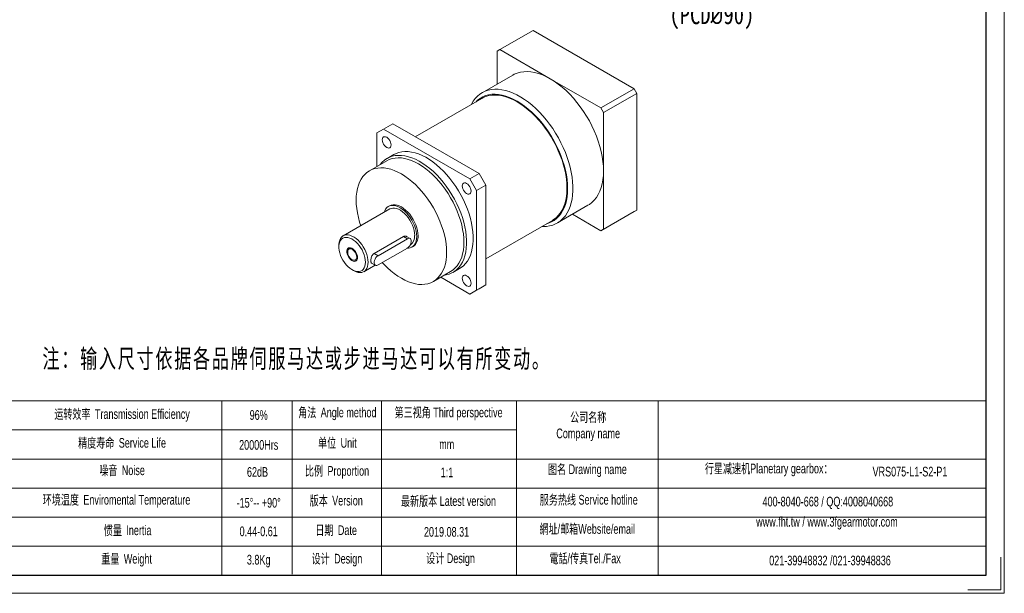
# Model space of a CAD drawing. Header units: millimetres. Extents: x 5538 to 6187, y 493 to 952.
# Tile 2 of 3: x 5768 to 6187, y 493 to 737. Entities that reach past the tile are written whole.
import ezdxf

# ---------------------------------------------------------------- set-up
doc = ezdxf.new("R2010")
doc.units = ezdxf.units.MM
doc.layers.get('0').update_dxf_attribs({"lineweight": 0})
for name, color, linetype, lineweight in [('CAXA0', 7, 'Continuous', 70), ('SLD-0', 7, 'Continuous', 18), ('图框_外框线', 7, 'Continuous', 18)]:
    doc.layers.add(name, color=color, linetype=linetype, lineweight=lineweight)
doc.styles.add('TH_GBDIM', font='txt', dxfattribs={"width": 0.8})
doc.styles.add('标准', font='arial.ttf', dxfattribs={"width": 0.667})

msp = doc.modelspace()

# ---------------------------------------------------------------- linework, layer by layer
at = {"color": 7, "linetype": 'Continuous', "lineweight": 15}
for p, q in [((5986.45, 732.26), (5972.31, 724.1)), ((5986.45, 732.26), (6029.44, 707.44)), ((5972.31, 724.1), (5971.17, 723.44)), ((5971.17, 709.44), (5971.17, 723.44)), ((5972.31, 724.1), (5993.8, 711.69)), ((5977.8, 713.27), (5964.79, 705.76)), ((5993.8, 711.69), (6015.3, 699.28)), ((6015.3, 699.28), (6029.44, 707.44)), ((6030.57, 705.48), (6016.43, 697.32)), ((6029.44, 707.44), (6030.57, 705.48)), ((6030.57, 705.48), (6030.57, 655.84)), ((5964.66, 703.37), (5936.37, 687.04)), ((6016.43, 697.32), (6015.3, 699.28)), ((6016.43, 697.32), (6016.43, 672.49)), ((5926.77, 692.58), (5922.81, 690.3)), ((5926.77, 692.58), (5945.15, 681.97)), ((5922.81, 690.3), (5919.98, 688.66)), ((5919.98, 674.35), (5919.98, 688.66)), ((5922.81, 690.3), (5959.58, 669.07)), ((5927.19, 679.44), (5924.37, 677.8)), ((5945.15, 681.97), (5963.54, 671.35)), ((5924.2, 676.78), (5916.85, 672.54)), ((5959.58, 669.07), (5963.54, 671.35)), ((5963.54, 671.35), (5966.37, 666.46)), ((6016.43, 672.49), (6016.43, 647.67)), ((5962.41, 664.17), (5959.58, 669.07)), ((5966.37, 666.46), (5962.41, 664.17)), ((5966.37, 666.46), (5966.37, 645.23)), ((5962.41, 664.17), (5962.41, 621.71)), ((5925.45, 657.64), (5924.88, 657.32)), ((5996.79, 650.33), (6009.8, 657.84)), ((5925.48, 656.28), (5905.68, 644.85)), ((6015.3, 647.02), (6003.17, 654.02)), ((6029.44, 655.18), (6015.3, 647.02)), ((6016.43, 647.67), (6030.57, 655.84)), ((6030.57, 655.84), (6029.44, 655.18)), ((5966.37, 635.08), (5994.66, 651.41)), ((5966.37, 645.23), (5966.37, 624)), ((6015.3, 647.02), (6016.43, 647.67)), ((5903.86, 640.82), (5903.86, 640.16)), ((5931.34, 644.55), (5918.9, 637.36)), ((5932.99, 643.59), (5920.55, 636.41)), ((5932.99, 643.59), (5931.34, 644.55)), ((5934.19, 643.71), (5932.66, 644.6)), ((5934.23, 641), (5934.28, 641.03)), ((5920.55, 636.41), (5918.9, 637.36)), ((5920.55, 632.49), (5932.99, 639.67)), ((5934.88, 639.99), (5935.44, 640.32)), ((5914.48, 629.6), (5919.31, 632.39)), ((5917.81, 633.25), (5919.35, 632.37)), ((5909.51, 630.37), (5910.08, 630.04)), ((5944.04, 625.42), (5951.4, 629.67)), ((5952.36, 629.3), (5955.19, 630.94)), ((5959.58, 620.08), (5947.18, 627.23)), ((5962.41, 621.71), (5966.37, 624)), ((5966.37, 624), (5963.54, 622.36)), ((5963.54, 622.36), (5959.58, 620.08)), ((5959.58, 620.08), (5962.41, 621.71))]:
    msp.add_line(p, q, dxfattribs=at)
for points in [[(5977.8, 713.27), (5978.41, 713.6), (5979.69, 714.13), (5981.05, 714.5), (5982.49, 714.72), (5983.98, 714.77), (5985.53, 714.65), (5987.13, 714.38), (5988.77, 713.94), (5990.43, 713.34), (5992.11, 712.59), (5993.8, 711.69)], [(5993.8, 711.69), (5995.49, 710.64), (5997.17, 709.45), (5998.84, 708.12), (6000.47, 706.67), (6002.07, 705.11), (6003.62, 703.43), (6005.12, 701.65), (6006.55, 699.79), (6007.91, 697.84), (6009.19, 695.83), (6010.39, 693.75), (6011.49, 691.63), (6012.5, 689.48), (6013.4, 687.31), (6014.19, 685.12), (6014.86, 682.94), (6015.42, 680.78), (6015.86, 678.64), (6016.18, 676.53), (6016.37, 674.48), (6016.43, 672.49)], [(5960.22, 700.81), (5960.25, 700.87), (5960.99, 702.13), (5961.84, 703.26), (5962.78, 704.26), (5963.81, 705.12), (5964.94, 705.84), (5966.14, 706.42), (5967.42, 706.84), (5968.78, 707.12), (5970.19, 707.25), (5971.66, 707.22), (5973.18, 707.05), (5974.74, 706.72), (5976.33, 706.24), (5977.94, 705.61), (5979.57, 704.84), (5981.2, 703.93), (5982.83, 702.89), (5984.45, 701.72), (5986.05, 700.42), (5987.63, 699.01), (5989.17, 697.48), (5990.66, 695.86), (5992.1, 694.14), (5993.49, 692.34), (5994.81, 690.47), (5996.05, 688.53), (5997.22, 686.53), (5998.3, 684.49), (5999.29, 682.42), (6000.18, 680.32), (6000.97, 678.22), (6001.66, 676.11), (6002.23, 674.01), (6002.7, 671.93), (6003.05, 669.89), (6003.29, 667.88), (6003.4, 665.93), (6003.4, 664.05), (6003.29, 662.23), (6003.05, 660.5), (6002.7, 658.86), (6002.23, 657.32), (6001.66, 655.89), (6000.97, 654.58), (6000.18, 653.38), (5999.29, 652.32), (5998.3, 651.39), (5997.22, 650.59), (5996.05, 649.94), (5994.81, 649.44), (5993.49, 649.09), (5992.1, 648.89), (5990.66, 648.84), (5990.22, 648.85)], [(5992.2, 649.99), (5993.06, 650.25), (5994.28, 650.76), (5995.42, 651.41), (5996.47, 652.21), (5997.42, 653.16), (5998.28, 654.23), (5999.03, 655.44), (5999.67, 656.77), (6000.2, 658.22), (6000.62, 659.77), (6000.92, 661.42), (6001.1, 663.16), (6001.16, 664.98), (6001.1, 666.87), (6000.92, 668.82), (6000.62, 670.82), (6000.2, 672.85), (5999.67, 674.91), (5999.03, 676.98), (5998.28, 679.06), (5997.42, 681.12), (5996.47, 683.17), (5995.42, 685.18), (5994.28, 687.15), (5993.06, 689.06), (5991.77, 690.91), (5990.41, 692.68), (5988.99, 694.37), (5987.51, 695.97), (5986, 697.45), (5984.44, 698.83), (5982.86, 700.09), (5981.27, 701.22), (5979.66, 702.22), (5978.05, 703.07), (5976.46, 703.79), (5974.88, 704.35), (5973.32, 704.77), (5971.81, 705.03), (5970.33, 705.14), (5968.91, 705.09), (5967.55, 704.89), (5966.26, 704.54), (5965.04, 704.03), (5963.9, 703.37), (5962.85, 702.57), (5962.2, 701.95)], [(5964.66, 703.37), (5965.23, 703.68), (5966.43, 704.18), (5967.71, 704.53), (5969.05, 704.73), (5970.46, 704.78), (5971.91, 704.67), (5973.41, 704.41), (5974.94, 704), (5976.5, 703.44), (5978.07, 702.74), (5979.66, 701.89), (5981.24, 700.9), (5982.82, 699.79), (5984.38, 698.55), (5985.91, 697.19), (5987.41, 695.72), (5988.86, 694.15), (5990.27, 692.48), (5991.61, 690.73), (5992.89, 688.91), (5994.09, 687.02), (5995.21, 685.08), (5996.24, 683.09), (5997.19, 681.07), (5998.03, 679.03), (5998.77, 676.99), (5999.41, 674.94), (5999.93, 672.91), (6000.34, 670.9), (6000.64, 668.93), (6000.81, 667.01), (6000.87, 665.15), (6000.81, 663.35), (6000.64, 661.63), (6000.34, 660), (5999.93, 658.47), (5999.41, 657.04), (5998.77, 655.73), (5998.03, 654.54), (5997.19, 653.47), (5996.24, 652.54), (5995.21, 651.75), (5994.66, 651.41)], [(5926.06, 683.55), (5926, 684.15), (5925.81, 684.78), (5925.51, 685.39), (5925.13, 685.96), (5924.68, 686.43), (5924.19, 686.79), (5923.71, 686.99), (5923.26, 687.04), (5922.87, 686.92), (5922.58, 686.64), (5922.39, 686.23), (5922.33, 685.71), (5922.39, 685.11), (5922.58, 684.49), (5922.87, 683.87), (5923.26, 683.3), (5923.71, 682.83), (5924.19, 682.48), (5924.68, 682.27), (5925.13, 682.23), (5925.51, 682.34), (5925.81, 682.62), (5926, 683.03), (5926.06, 683.55)], [(5921.44, 675.19), (5922.26, 676.15), (5923.2, 677), (5924.23, 677.72), (5925.35, 678.29), (5926.54, 678.72), (5927.81, 678.99), (5929.14, 679.11), (5930.52, 679.07), (5931.95, 678.89), (5933.43, 678.54), (5934.93, 678.05), (5936.45, 677.42), (5937.98, 676.63), (5939.52, 675.71), (5941.04, 674.66), (5942.56, 673.48), (5944.04, 672.18), (5945.5, 670.77), (5946.91, 669.25), (5948.26, 667.64), (5949.56, 665.94), (5950.79, 664.17), (5951.95, 662.34), (5953.03, 660.45), (5954.01, 658.53), (5954.91, 656.57), (5955.7, 654.59), (5956.39, 652.61), (5956.97, 650.63), (5957.44, 648.67), (5957.79, 646.74), (5958.03, 644.85), (5958.15, 643.02), (5958.15, 641.25), (5958.03, 639.55), (5957.79, 637.93), (5957.44, 636.41), (5956.97, 634.99), (5956.39, 633.69), (5955.7, 632.5), (5954.91, 631.44), (5954.01, 630.51), (5953.03, 629.72), (5951.95, 629.08), (5950.79, 628.58), (5949.56, 628.23), (5948.64, 628.08)], [(5927.19, 679.44), (5928.17, 679.93), (5929.37, 680.35), (5930.64, 680.62), (5931.97, 680.74), (5933.35, 680.71), (5934.78, 680.52), (5936.25, 680.18), (5937.75, 679.69), (5939.28, 679.05), (5940.81, 678.27), (5942.34, 677.35), (5943.87, 676.29), (5945.38, 675.11), (5946.87, 673.81), (5948.32, 672.4), (5949.73, 670.88), (5951.09, 669.27), (5952.39, 667.58), (5953.62, 665.81), (5954.78, 663.97), (5955.85, 662.09), (5956.84, 660.16), (5957.73, 658.2), (5958.53, 656.22), (5959.22, 654.24), (5959.8, 652.27), (5960.27, 650.31), (5960.62, 648.38), (5960.86, 646.49), (5960.98, 644.65), (5960.98, 642.88), (5960.86, 641.18), (5960.62, 639.56), (5960.27, 638.04), (5959.8, 636.63), (5959.22, 635.32), (5958.53, 634.13), (5957.73, 633.07), (5956.84, 632.15), (5955.85, 631.36), (5955.19, 630.94)], [(5951.4, 629.67), (5951.4, 629.67), (5952.42, 630.36), (5953.36, 631.19), (5954.2, 632.15), (5954.94, 633.25), (5955.57, 634.47), (5956.09, 635.8), (5956.5, 637.25), (5956.8, 638.79), (5956.97, 640.42), (5957.03, 642.12), (5956.97, 643.9), (5956.8, 645.73), (5956.5, 647.62), (5956.09, 649.53), (5955.57, 651.47), (5954.94, 653.42), (5954.2, 655.36), (5953.36, 657.3), (5952.42, 659.21), (5951.4, 661.08), (5950.29, 662.9), (5949.1, 664.67), (5947.85, 666.36), (5946.53, 667.98), (5945.16, 669.5), (5943.74, 670.92), (5942.29, 672.23), (5940.81, 673.43), (5939.31, 674.5), (5937.8, 675.44), (5936.29, 676.24), (5934.79, 676.9), (5933.31, 677.41), (5931.86, 677.78), (5930.44, 677.99), (5929.07, 678.06), (5927.75, 677.97), (5926.49, 677.72), (5925.31, 677.33), (5924.2, 676.78)], [(5949.68, 637.88), (5949.62, 639.65), (5949.44, 641.49), (5949.15, 643.37), (5948.74, 645.28), (5948.21, 647.22), (5947.58, 649.17), (5946.84, 651.12), (5946, 653.05), (5945.07, 654.96), (5944.04, 656.83), (5942.94, 658.66), (5941.75, 660.42), (5940.49, 662.12), (5939.18, 663.73), (5937.8, 665.25), (5936.39, 666.67), (5934.93, 667.99), (5933.45, 669.18), (5931.95, 670.25), (5930.44, 671.19), (5928.94, 671.99), (5927.44, 672.65), (5925.95, 673.17), (5924.5, 673.54), (5923.08, 673.75), (5921.71, 673.81), (5920.4, 673.72), (5919.14, 673.48), (5917.95, 673.08), (5916.84, 672.54), (5915.82, 671.85), (5914.88, 671.02), (5914.05, 670.05), (5913.31, 668.96), (5912.68, 667.74), (5912.15, 666.4), (5911.74, 664.96), (5911.45, 663.42), (5911.27, 661.79), (5911.21, 660.08), (5911.27, 658.31), (5911.45, 656.47), (5911.74, 654.59), (5912.15, 652.68), (5912.68, 650.74), (5913.18, 649.17)], [(6016.43, 672.49), (6016.37, 670.58), (6016.18, 668.75), (6015.86, 667.01), (6015.42, 665.37), (6014.86, 663.85), (6014.19, 662.45), (6013.4, 661.18), (6012.5, 660.04), (6011.49, 659.05), (6010.39, 658.21), (6009.8, 657.84)], [(5956.33, 666.08), (5956.39, 665.49), (5956.58, 664.86), (5956.87, 664.24), (5957.26, 663.68), (5957.71, 663.2), (5958.19, 662.85), (5958.68, 662.64), (5959.13, 662.6), (5959.51, 662.72), (5959.81, 662.99), (5960, 663.4), (5960.06, 663.93), (5960, 664.52), (5959.81, 665.15), (5959.51, 665.77), (5959.13, 666.33), (5958.68, 666.81), (5958.19, 667.16), (5957.71, 667.36), (5957.26, 667.41), (5956.87, 667.29), (5956.58, 667.01), (5956.39, 666.6), (5956.33, 666.08)], [(5936.95, 644.57), (5936.89, 645.67), (5936.71, 646.83), (5936.41, 648.01), (5936, 649.2), (5935.49, 650.39), (5934.88, 651.54), (5934.18, 652.65), (5933.41, 653.69), (5932.58, 654.64), (5931.71, 655.49), (5930.8, 656.22), (5929.88, 656.82), (5928.96, 657.28), (5928.05, 657.6), (5927.17, 657.76), (5926.34, 657.77), (5925.57, 657.62), (5924.88, 657.31), (5924.27, 656.86), (5923.76, 656.27), (5923.35, 655.55), (5923.1, 654.9)], [(5937.52, 644.9), (5937.46, 646), (5937.27, 647.15), (5936.98, 648.33), (5936.57, 649.53), (5936.05, 650.71), (5935.44, 651.87), (5934.75, 652.97), (5933.98, 654.01), (5933.15, 654.96), (5932.27, 655.81), (5931.37, 656.54), (5930.44, 657.15), (5929.52, 657.61), (5928.61, 657.92), (5927.74, 658.09), (5926.91, 658.09), (5926.14, 657.94), (5925.45, 657.64)], [(5936.1, 645.06), (5936.04, 646.1), (5935.86, 647.18), (5935.56, 648.3), (5935.16, 649.42), (5934.65, 650.52), (5934.04, 651.59), (5933.36, 652.6), (5932.61, 653.54), (5931.8, 654.38), (5930.96, 655.11), (5930.1, 655.71), (5929.23, 656.18), (5928.37, 656.5), (5927.55, 656.66), (5926.77, 656.67), (5926.05, 656.53), (5925.48, 656.28)], [(5903.86, 640.82), (5903.87, 641.31), (5903.99, 642.23), (5904.23, 643.06), (5904.59, 643.77), (5905.05, 644.35), (5905.6, 644.8), (5906.25, 645.1), (5906.97, 645.24), (5907.75, 645.23), (5908.57, 645.07), (5909.43, 644.75), (5910.3, 644.28), (5911.16, 643.68), (5912, 642.95), (5912.81, 642.11), (5913.56, 641.17), (5914.24, 640.16), (5914.85, 639.09), (5915.36, 637.99), (5915.76, 636.87), (5916.06, 635.75), (5916.24, 634.67), (5916.3, 633.63)], [(5915.17, 633.63), (5915.11, 634.62), (5914.93, 635.65), (5914.64, 636.71), (5914.23, 637.78), (5913.73, 638.83), (5913.13, 639.83), (5912.46, 640.77), (5911.73, 641.63), (5910.95, 642.39), (5910.13, 643.03), (5909.31, 643.55), (5908.49, 643.92), (5907.69, 644.14), (5906.93, 644.2), (5906.22, 644.11), (5905.59, 643.87), (5905.04, 643.48), (5904.58, 642.94), (5904.23, 642.28), (5903.99, 641.51), (5903.87, 640.63), (5903.87, 639.68), (5903.99, 638.67), (5904.23, 637.62), (5904.58, 636.55), (5905.04, 635.49), (5905.59, 634.46), (5906.22, 633.49), (5906.93, 632.58), (5907.69, 631.77), (5908.49, 631.07), (5909.31, 630.49), (5910.13, 630.05), (5910.95, 629.75), (5911.73, 629.61), (5912.46, 629.62), (5913.13, 629.79), (5913.73, 630.11), (5914.23, 630.57), (5914.64, 631.17), (5914.93, 631.89), (5915.11, 632.72), (5915.17, 633.63)], [(5932.75, 639.54), (5933.41, 639.54), (5934.18, 639.69), (5934.88, 639.99), (5935.49, 640.45), (5936, 641.04), (5936.41, 641.76), (5936.71, 642.6), (5936.89, 643.54), (5936.95, 644.57)], [(5932.99, 639.67), (5933.47, 640.03), (5933.91, 640.51), (5934.27, 641.09), (5934.53, 641.71), (5934.67, 642.32), (5934.67, 642.88), (5934.53, 643.34), (5934.27, 643.66), (5933.91, 643.81), (5933.47, 643.79), (5932.99, 643.59)], [(5911.44, 635.79), (5911.38, 636.38), (5911.2, 637), (5910.92, 637.61), (5910.54, 638.18), (5910.11, 638.67), (5909.64, 639.05), (5909.15, 639.29), (5908.7, 639.38), (5908.29, 639.32), (5907.96, 639.1), (5907.73, 638.75), (5907.61, 638.28), (5907.61, 637.72), (5907.73, 637.11), (5907.96, 636.49), (5908.29, 635.89), (5908.7, 635.36), (5909.15, 634.92), (5909.64, 634.61), (5910.11, 634.44), (5910.54, 634.43), (5910.92, 634.57), (5911.2, 634.86), (5911.38, 635.27), (5911.44, 635.79)], [(5922.34, 633.52), (5923.08, 632.71), (5924.5, 631.29), (5925.95, 629.98), (5927.44, 628.78), (5928.94, 627.71), (5930.44, 626.77), (5931.95, 625.97), (5933.45, 625.31), (5934.93, 624.79), (5936.39, 624.43), (5937.8, 624.21), (5939.18, 624.15), (5940.49, 624.24), (5941.75, 624.49), (5942.94, 624.88), (5944.04, 625.43), (5945.07, 626.11), (5946, 626.94), (5946.84, 627.91), (5947.58, 629.01), (5948.21, 630.22), (5948.74, 631.56), (5949.15, 633), (5949.44, 634.54), (5949.62, 636.17), (5949.68, 637.88)], [(5916.3, 633.63), (5916.24, 632.67), (5916.06, 631.79), (5915.76, 631.02), (5915.36, 630.37), (5914.85, 629.85), (5914.24, 629.48), (5913.56, 629.26), (5912.81, 629.19), (5912, 629.28), (5911.16, 629.52), (5910.3, 629.92), (5910.08, 630.04)], [(5920.55, 636.41), (5920.07, 636.05), (5919.63, 635.57), (5919.26, 634.99), (5919, 634.37), (5918.87, 633.76), (5918.87, 633.2), (5919, 632.74), (5919.26, 632.43), (5919.63, 632.27), (5920.07, 632.29), (5920.55, 632.49)], [(5960.06, 624.66), (5960, 625.26), (5959.81, 625.89), (5959.51, 626.5), (5959.13, 627.07), (5958.68, 627.54), (5958.19, 627.9), (5957.71, 628.1), (5957.26, 628.15), (5956.87, 628.03), (5956.58, 627.75), (5956.39, 627.34), (5956.33, 626.82), (5956.39, 626.22), (5956.58, 625.6), (5956.87, 624.98), (5957.26, 624.41), (5957.71, 623.94), (5958.19, 623.59), (5958.68, 623.38), (5959.13, 623.34), (5959.51, 623.45), (5959.81, 623.73), (5960, 624.14), (5960.06, 624.66)]]:
    msp.add_lwpolyline(points, dxfattribs=at)
at = {"color": 7, "linetype": 'Continuous', "lineweight": 0}
msp.add_lwpolyline([(5911.78, 635.59), (5911.72, 635.02), (5911.54, 634.56), (5911.25, 634.22), (5910.87, 634.02), (5910.41, 633.98), (5909.91, 634.1), (5909.38, 634.37), (5908.87, 634.77), (5908.38, 635.29), (5907.96, 635.89), (5907.62, 636.55), (5907.39, 637.23), (5907.27, 637.89), (5907.27, 638.5), (5907.39, 639.02), (5907.62, 639.43), (5907.96, 639.7), (5908.38, 639.81), (5908.87, 639.78), (5909.38, 639.58), (5909.91, 639.24), (5910.41, 638.78), (5910.87, 638.21), (5911.25, 637.58), (5911.54, 636.9), (5911.72, 636.23), (5911.78, 635.59)], dxfattribs=at)
at = {"color": 7, "linetype": 'Continuous', "lineweight": 15}
for centre, radius, start, end in [((5931.72, 644.62), 4.4, 305.5048, 5.8073), ((5932.49, 644.42), 5.05, 305.8415, 5.4707)]:
    msp.add_arc(centre, radius, start, end, dxfattribs=at)
for points, knots in [([(5932.65, 644.58), (5932.5, 644.65), (5932.18, 644.8), (5931.7, 644.73), (5931.42, 644.59), (5931.34, 644.55)], [0, 0, 0, 0, 0.534166, 1.132389, 1.379596, 1.379596, 1.379596, 1.379596]), ([(5918.9, 637.36), (5918.71, 637.23), (5918.35, 636.97), (5917.92, 636.31), (5917.62, 635.56), (5917.45, 634.77), (5917.41, 634.07), (5917.53, 633.57), (5917.67, 633.3), (5917.81, 633.27), (5917.82, 633.27)], [0, 0, 0, 0, 0.65416, 1.307718, 1.976761, 2.656822, 3.320499, 3.966819, 4.619952, 4.688326, 4.688326, 4.688326, 4.688326])]:
    msp.add_open_spline(points, degree=3, knots=knots, dxfattribs=at)
at = {"layer": 'SLD-0'}
msp.add_line((5854.05, 574.61), (5854.05, 500.44), dxfattribs=at)
at = {"layer": '图框_外框线'}
for p, q in [((5595.24, 574.61), (6179.16, 574.61)), ((5884.06, 574.61), (5884.06, 500.85)), ((5921.95, 574.61), (5921.95, 500.44)), ((5979.37, 574.61), (5979.37, 500.44)), ((6039.66, 574.61), (6039.66, 500.44)), ((5651.2, 562.23), (5979.37, 562.23)), ((5595.24, 549.86), (6179.16, 549.86)), ((5651.2, 537.48), (6179.16, 537.48)), ((5651.2, 525.11), (6179.16, 525.11)), ((5651.2, 512.73), (6179.16, 512.73))]:
    msp.add_line(p, q, dxfattribs=at)
at = {"layer": '图框_外框线', "color": 3}
msp.add_lwpolyline([(5537.91, 492.71), (6186.88, 492.71), (6186.88, 951.63), (5537.91, 951.63)], close=True, dxfattribs=at)
at = {"layer": '图框_外框线', "color": 3, "lineweight": 25}
msp.add_lwpolyline([(5576.54, 500.44), (6179.16, 500.44), (6179.16, 943.9), (5576.54, 943.9)], close=True, dxfattribs=at)
at = {"layer": '图框_外框线', "color": 3}
msp.add_lwpolyline([(6185.34, 508.16), (6185.34, 494.26), (6171.43, 494.26)], dxfattribs=at)

# ---------------------------------------------------------------- texts
at = {"layer": 'CAXA0', "color": 3, "linetype": 'Continuous', "insert": (6062.51, 744.54), "char_height": 8, "width": 67.2687, "attachment_point": 5, "style": 'TH_GBDIM'}
msp.add_mtext('4-M5x12\\P(PCD{\\fisocpeur|b0|i0|c0|p34;%%C}90)', dxfattribs=at)
at = {"layer": 'SLD-0', "color": 1, "insert": (5881.87, 596.63), "char_height": 8, "width": 236.5707, "attachment_point": 2, "line_spacing_factor": 1.15057, "style": '标准'}
msp.add_mtext('{\\fSimSun|b1|i0|c0|p34;\\T1.1;  \\fSimSun|b1|i0|c134|p34;注：输入尺寸依据各品牌伺服马达或步进马达可以有所变动。}', dxfattribs=at)
at = {"layer": 'SLD-0', "color": 1, "char_height": 4.125, "attachment_point": 2, "style": '标准'}
for s, insert, width in [('{\\fSimSun|b0|i0|c134|p2;运转效率 }Transmission Efficiency', (5811.65, 571.08), 70.0984), ('96%', (5869.76, 570.66), 52.7533), ('{\\fSimSun|b0|i0|c134|p2;角法 }Angle method ', (5903.21, 571.76), 52.7533), ('{\\fSimSun|b0|i0|c134|p2;第三视角} Third perspective', (5950.52, 571.76), 52.7533), ('{\\fSimSun|b0|i0|c134|p2;公司名称}\\PCompany name', (6009.9, 569.72), 52.7533), ('{\\fSimSun|b0|i0|c134|p2;精度寿命 }Service Life', (5811.65, 558.82), 70.0984), ('20000Hrs', (5869.76, 557.94), 52.7533), ('{\\fSimSun|b0|i0|c134|p2;单位 }Unit', (5903.23, 558.8), 52.7533), ('mm', (5949.74, 558.22), 52.7533), ('{\\fSimSun|b0|i0|c134|p2;噪音 }Noise', (5811.65, 547.15), 70.0984), ('62dB', (5869.25, 546.43), 52.7533), ('{\\fSimSun|b0|i0|c134|p2;比例 }Proportion', (5903.08, 546.87), 52.7533), ('1:1', (5949.84, 546.25), 52.7533), ('{\\fSimSun|b0|i0|c134|p2;图名} Drawing name', (6009.56, 547.58), 52.7533), ('  {\\fSimSun|b0|i0|c134|p2;行星减速机}Planetary gearbox{\\fSimSun|b0|i0|c134|p2;：}', (6085.61, 547.89), 76.1646), ('\\pxt5;{\\C256;VRS075-L1-S2-P1}', (6146.76, 546.58), 52.7533), ('{\\fSimSun|b0|i0|c134|p2;环境温度 }Enviromental Temperature', (5809.29, 534.59), 70.0984), ('-15%%D-- +90%%D', (5869.76, 533.31), 52.7533), ('{\\fSimSun|b0|i0|c134|p2;版本 }Version', (5902.74, 534.23), 52.7533), ('{\\fSimSun|b0|i0|c134|p2;最新版本} Latest version', (5950.48, 534.05), 52.7533), ('{\\fSimSun|b0|i0|c134|p2;服务热线} Service hotline', (6010.15, 534.6), 52.7533), ('400-8040-668 / QQ:4008040668', (6111.83, 533.82), 92.0666), ('www.fht.tw / www.3fgearmotor.com ', (6111.45, 525.22), 69.5387), ('{\\fSimSun|b0|i0|c134|p2;惯量 }Inertia', (5814.02, 521.6), 70.0984), ('0.44-0.61', (5869.76, 521.15), 52.7533), ('{\\fSimSun|b0|i0|c134|p2;日期 }Date', (5902.7, 521.65), 52.7533), ('2019.08.31', (5949.66, 520.93), 52.7533), ('{\\fSimSun|b0|i0|c134|p2;網址}/{\\fSimSun|b0|i0|c134|p2;邮箱}Website/email', (6009.5, 522.18), 52.7533), ('{\\fSimSun|b0|i0|c134|p2;重量 }Weight', (5813.58, 509.48), 70.0984), ('3.8Kg', (5869.76, 509.09), 52.7533), ('{\\fSimSun|b0|i0|c134|p2;设计 }Design', (5903.04, 509.53), 52.7533), ('{\\fSimSun|b0|i0|c134|p2;设计} Design', (5951.35, 509.69), 52.7533), ('{\\fSimSun|b0|i0|c134|p2;電話}/{\\fSimSun|b0|i0|c134|p2;传真}Tel./Fax', (6008.58, 509.65), 52.7533), ('021-39948832 /021-39948836 ', (6112.75, 508.75), 52.7533)]:
    msp.add_mtext(s, dxfattribs=dict(at, insert=insert, width=width))

doc.saveas('drawing.dxf')
